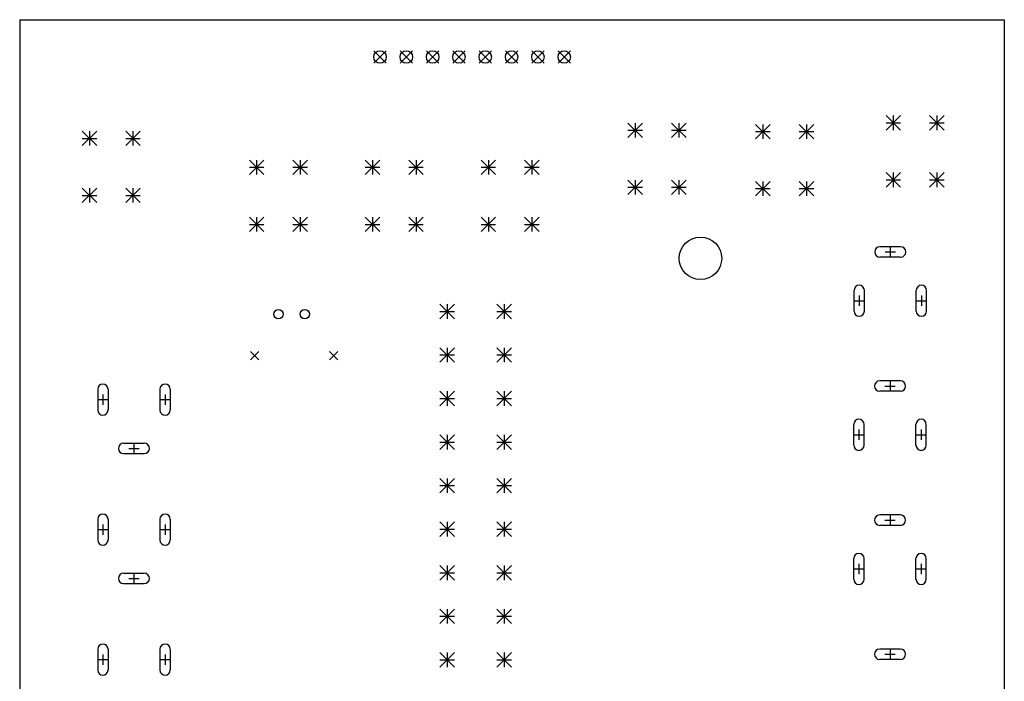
# Model space of a CAD drawing. Extents: x -1 to 95, y -131 to 0.
# Tile 4 of 4: x 0 to 95, y -64 to 0. Entities that reach past the tile are written whole.
import ezdxf

# ---------------------------------------------------------------- set-up
doc = ezdxf.new("R2010")
doc.units = 0
doc.layers.add('BLACK', color=7, linetype='CONTINUOUS')

msp = doc.modelspace()

# ---------------------------------------------------------------- linework, layer by layer
at = {"layer": 'BLACK', "linetype": 'CONTINUOUS'}
for p, q in [((0, 0), (95, 0)), ((0, 0), (0, -95)), ((95, 0), (95, -95)), ((34.16, -2.991), (35.36, -4.191)), ((35.36, -2.991), (34.16, -4.191)), ((36.7, -2.991), (37.9, -4.191)), ((37.9, -2.991), (36.7, -4.191)), ((39.24, -2.991), (40.44, -4.191)), ((40.44, -2.991), (39.24, -4.191)), ((41.78, -2.991), (42.98, -4.191)), ((42.98, -2.991), (41.78, -4.191)), ((44.32, -2.991), (45.52, -4.191)), ((45.52, -2.991), (44.32, -4.191)), ((46.86, -2.991), (48.06, -4.191)), ((48.06, -2.991), (46.86, -4.191)), ((49.4, -2.991), (50.6, -4.191)), ((50.6, -2.991), (49.4, -4.191)), ((51.94, -2.991), (53.14, -4.191)), ((53.14, -2.991), (51.94, -4.191)), ((83.59, -9.241), (84.99, -10.641)), ((84.99, -9.241), (83.59, -10.641)), ((84.29, -9.241), (84.29, -10.641)), ((87.79, -9.241), (89.19, -10.641)), ((89.19, -9.241), (87.79, -10.641)), ((88.49, -9.241), (88.49, -10.641)), ((58.689, -9.964), (60.089, -11.364)), ((60.089, -9.964), (58.689, -11.364)), ((59.389, -9.964), (59.389, -11.364)), ((62.889, -9.964), (64.289, -11.364)), ((64.289, -9.964), (62.889, -11.364)), ((63.589, -9.964), (63.589, -11.364)), ((71.008, -10.091), (72.408, -11.491)), ((72.408, -10.091), (71.008, -11.491)), ((71.708, -10.091), (71.708, -11.491)), ((75.208, -10.091), (76.608, -11.491)), ((76.608, -10.091), (75.208, -11.491)), ((75.908, -10.091), (75.908, -11.491)), ((83.59, -9.941), (84.99, -9.941)), ((87.79, -9.941), (89.19, -9.941)), ((6.027, -10.74), (7.427, -12.14)), ((7.427, -10.74), (6.027, -12.14)), ((6.727, -10.74), (6.727, -12.14)), ((10.227, -10.74), (11.627, -12.14)), ((11.627, -10.74), (10.227, -12.14)), ((10.927, -10.74), (10.927, -12.14)), ((58.689, -10.664), (60.089, -10.664)), ((62.889, -10.664), (64.289, -10.664)), ((71.008, -10.791), (72.408, -10.791)), ((75.208, -10.791), (76.608, -10.791)), ((6.027, -11.44), (7.427, -11.44)), ((10.227, -11.44), (11.627, -11.44)), ((22.16, -13.534), (23.56, -14.934)), ((23.56, -13.534), (22.16, -14.934)), ((22.16, -14.234), (23.56, -14.234)), ((22.86, -13.534), (22.86, -14.934)), ((26.36, -13.534), (27.76, -14.934)), ((27.76, -13.534), (26.36, -14.934)), ((26.36, -14.234), (27.76, -14.234)), ((27.06, -13.534), (27.06, -14.934)), ((33.34, -13.534), (34.74, -14.934)), ((34.74, -13.534), (33.34, -14.934)), ((33.34, -14.234), (34.74, -14.234)), ((34.04, -13.534), (34.04, -14.934)), ((37.54, -13.534), (38.94, -14.934)), ((38.94, -13.534), (37.54, -14.934)), ((37.54, -14.234), (38.94, -14.234)), ((38.24, -13.534), (38.24, -14.934)), ((44.52, -13.534), (45.92, -14.934)), ((45.92, -13.534), (44.52, -14.934)), ((44.52, -14.234), (45.92, -14.234)), ((45.22, -13.534), (45.22, -14.934)), ((48.72, -13.534), (50.12, -14.934)), ((50.12, -13.534), (48.72, -14.934)), ((48.72, -14.234), (50.12, -14.234)), ((49.42, -13.534), (49.42, -14.934)), ((83.59, -14.741), (84.99, -16.141)), ((84.99, -14.741), (83.59, -16.141)), ((84.29, -14.741), (84.29, -16.141)), ((87.79, -14.741), (89.19, -16.141)), ((89.19, -14.741), (87.79, -16.141)), ((88.49, -14.741), (88.49, -16.141)), ((58.689, -15.464), (60.089, -16.864)), ((60.089, -15.464), (58.689, -16.864)), ((59.389, -15.464), (59.389, -16.864)), ((62.889, -15.464), (64.289, -16.864)), ((64.289, -15.464), (62.889, -16.864)), ((63.589, -15.464), (63.589, -16.864)), ((71.008, -15.591), (72.408, -16.991)), ((72.408, -15.591), (71.008, -16.991)), ((71.708, -15.591), (71.708, -16.991)), ((75.208, -15.591), (76.608, -16.991)), ((76.608, -15.591), (75.208, -16.991)), ((75.908, -15.591), (75.908, -16.991)), ((83.59, -15.441), (84.99, -15.441)), ((87.79, -15.441), (89.19, -15.441)), ((6.027, -16.24), (7.427, -17.64)), ((7.427, -16.24), (6.027, -17.64)), ((6.027, -16.94), (7.427, -16.94)), ((6.727, -16.24), (6.727, -17.64)), ((10.227, -16.24), (11.627, -17.64)), ((11.627, -16.24), (10.227, -17.64)), ((10.227, -16.94), (11.627, -16.94)), ((10.927, -16.24), (10.927, -17.64)), ((58.689, -16.164), (60.089, -16.164)), ((62.889, -16.164), (64.289, -16.164)), ((71.008, -16.291), (72.408, -16.291)), ((75.208, -16.291), (76.608, -16.291)), ((22.16, -19.034), (23.56, -20.434)), ((23.56, -19.034), (22.16, -20.434)), ((22.16, -19.734), (23.56, -19.734)), ((22.86, -19.034), (22.86, -20.434)), ((26.36, -19.034), (27.76, -20.434)), ((27.76, -19.034), (26.36, -20.434)), ((26.36, -19.734), (27.76, -19.734)), ((27.06, -19.034), (27.06, -20.434)), ((33.34, -19.034), (34.74, -20.434)), ((34.74, -19.034), (33.34, -20.434)), ((33.34, -19.734), (34.74, -19.734)), ((34.04, -19.034), (34.04, -20.434)), ((37.54, -19.034), (38.94, -20.434)), ((38.94, -19.034), (37.54, -20.434)), ((37.54, -19.734), (38.94, -19.734)), ((38.24, -19.034), (38.24, -20.434)), ((44.52, -19.034), (45.92, -20.434)), ((45.92, -19.034), (44.52, -20.434)), ((44.52, -19.734), (45.92, -19.734)), ((45.22, -19.034), (45.22, -20.434)), ((48.72, -19.034), (50.12, -20.434)), ((50.12, -19.034), (48.72, -20.434)), ((48.72, -19.734), (50.12, -19.734)), ((49.42, -19.034), (49.42, -20.434)), ((85, -21.9), (83, -21.9)), ((83.5, -22.4), (84.5, -22.4)), ((84, -21.9), (84, -22.9)), ((85, -22.9), (83, -22.9)), ((80.5, -28.1), (80.5, -26.1)), ((81.5, -28.1), (81.5, -26.1)), ((86.5, -28.1), (86.5, -26.1)), ((87.5, -28.1), (87.5, -26.1)), ((40.537, -27.43), (41.937, -28.83)), ((41.937, -27.43), (40.537, -28.83)), ((41.237, -27.43), (41.237, -28.83)), ((46.037, -27.43), (47.437, -28.83)), ((47.437, -27.43), (46.037, -28.83)), ((46.737, -27.43), (46.737, -28.83)), ((80.5, -27.1), (81.5, -27.1)), ((81, -26.6), (81, -27.6)), ((86.5, -27.1), (87.5, -27.1)), ((87, -26.6), (87, -27.6)), ((40.537, -28.13), (41.937, -28.13)), ((46.037, -28.13), (47.437, -28.13)), ((22.281, -31.994), (23.081, -32.794)), ((23.081, -31.994), (22.281, -32.794)), ((29.901, -31.994), (30.701, -32.794)), ((30.701, -31.994), (29.901, -32.794)), ((40.537, -31.63), (41.937, -33.03)), ((41.937, -31.63), (40.537, -33.03)), ((41.237, -31.63), (41.237, -33.03)), ((46.037, -31.63), (47.437, -33.03)), ((47.437, -31.63), (46.037, -33.03)), ((46.737, -31.63), (46.737, -33.03)), ((40.537, -32.33), (41.937, -32.33)), ((46.037, -32.33), (47.437, -32.33)), ((84.9752, -34.8288), (82.9752, -34.8288)), ((83.9752, -34.8288), (83.9752, -35.8288)), ((7.5236, -35.6358), (7.5236, -37.6358)), ((8.5236, -35.6358), (8.5236, -37.6358)), ((13.5236, -35.6358), (13.5236, -37.6358)), ((14.5236, -35.6358), (14.5236, -37.6358)), ((40.537, -35.83), (41.937, -37.23)), ((41.937, -35.83), (40.537, -37.23)), ((41.237, -35.83), (41.237, -37.23)), ((46.037, -35.83), (47.437, -37.23)), ((47.437, -35.83), (46.037, -37.23)), ((46.737, -35.83), (46.737, -37.23)), ((84.9752, -35.8288), (82.9752, -35.8288)), ((83.4752, -35.3288), (84.4752, -35.3288)), ((7.5236, -36.6358), (8.5236, -36.6358)), ((8.0236, -36.1358), (8.0236, -37.1358)), ((13.5236, -36.6358), (14.5236, -36.6358)), ((14.0236, -36.1358), (14.0236, -37.1358)), ((40.537, -36.53), (41.937, -36.53)), ((46.037, -36.53), (47.437, -36.53)), ((80.4752, -41.0288), (80.4752, -39.0288)), ((80.9752, -39.5288), (80.9752, -40.5288)), ((81.4752, -41.0288), (81.4752, -39.0288)), ((86.4752, -41.0288), (86.4752, -39.0288)), ((86.9752, -39.5288), (86.9752, -40.5288)), ((87.4752, -41.0288), (87.4752, -39.0288)), ((10.0236, -40.8358), (12.0236, -40.8358)), ((11.0236, -40.8358), (11.0236, -41.8358)), ((40.537, -40.03), (41.937, -41.43)), ((41.937, -40.03), (40.537, -41.43)), ((40.537, -40.73), (41.937, -40.73)), ((41.237, -40.03), (41.237, -41.43)), ((46.037, -40.03), (47.437, -41.43)), ((47.437, -40.03), (46.037, -41.43)), ((46.037, -40.73), (47.437, -40.73)), ((46.737, -40.03), (46.737, -41.43)), ((80.4752, -40.0288), (81.4752, -40.0288)), ((86.4752, -40.0288), (87.4752, -40.0288)), ((10.5236, -41.3358), (11.5236, -41.3358)), ((10.0236, -41.8358), (12.0236, -41.8358)), ((40.537, -44.23), (41.937, -45.63)), ((41.937, -44.23), (40.537, -45.63)), ((41.237, -44.23), (41.237, -45.63)), ((46.037, -44.23), (47.437, -45.63)), ((47.437, -44.23), (46.037, -45.63)), ((46.737, -44.23), (46.737, -45.63)), ((40.537, -44.93), (41.937, -44.93)), ((46.037, -44.93), (47.437, -44.93)), ((7.5236, -48.1716), (7.5236, -50.1716)), ((8.5236, -48.1716), (8.5236, -50.1716)), ((13.5236, -48.1716), (13.5236, -50.1716)), ((14.5236, -48.1716), (14.5236, -50.1716)), ((40.537, -48.43), (41.937, -49.83)), ((41.937, -48.43), (40.537, -49.83)), ((41.237, -48.43), (41.237, -49.83)), ((46.037, -48.43), (47.437, -49.83)), ((47.437, -48.43), (46.037, -49.83)), ((46.737, -48.43), (46.737, -49.83)), ((84.9752, -47.7576), (82.9752, -47.7576)), ((83.4752, -48.2576), (84.4752, -48.2576)), ((83.9752, -47.7576), (83.9752, -48.7576)), ((7.5236, -49.1716), (8.5236, -49.1716)), ((8.0236, -48.6716), (8.0236, -49.6716)), ((13.5236, -49.1716), (14.5236, -49.1716)), ((14.0236, -48.6716), (14.0236, -49.6716)), ((40.537, -49.13), (41.937, -49.13)), ((46.037, -49.13), (47.437, -49.13)), ((84.9752, -48.7576), (82.9752, -48.7576)), ((80.4752, -53.9576), (80.4752, -51.9576)), ((81.4752, -53.9576), (81.4752, -51.9576)), ((86.4752, -53.9576), (86.4752, -51.9576)), ((87.4752, -53.9576), (87.4752, -51.9576)), ((40.537, -52.63), (41.937, -54.03)), ((41.937, -52.63), (40.537, -54.03)), ((41.237, -52.63), (41.237, -54.03)), ((46.037, -52.63), (47.437, -54.03)), ((47.437, -52.63), (46.037, -54.03)), ((46.737, -52.63), (46.737, -54.03)), ((80.4752, -52.9576), (81.4752, -52.9576)), ((80.9752, -52.4576), (80.9752, -53.4576)), ((86.4752, -52.9576), (87.4752, -52.9576)), ((86.9752, -52.4576), (86.9752, -53.4576)), ((10.0236, -53.3716), (12.0236, -53.3716)), ((10.5236, -53.8716), (11.5236, -53.8716)), ((11.0236, -53.3716), (11.0236, -54.3716)), ((40.537, -53.33), (41.937, -53.33)), ((46.037, -53.33), (47.437, -53.33)), ((10.0236, -54.3716), (12.0236, -54.3716)), ((40.537, -56.83), (41.937, -58.23)), ((41.937, -56.83), (40.537, -58.23)), ((41.237, -56.83), (41.237, -58.23)), ((46.037, -56.83), (47.437, -58.23)), ((47.437, -56.83), (46.037, -58.23)), ((46.737, -56.83), (46.737, -58.23)), ((40.537, -57.53), (41.937, -57.53)), ((46.037, -57.53), (47.437, -57.53)), ((7.5236, -60.7074), (7.5236, -62.7074)), ((8.5236, -60.7074), (8.5236, -62.7074)), ((13.5236, -60.7074), (13.5236, -62.7074)), ((14.5236, -60.7074), (14.5236, -62.7074)), ((84.9752, -60.6864), (82.9752, -60.6864)), ((83.9752, -60.6864), (83.9752, -61.6864)), ((7.5236, -61.7074), (8.5236, -61.7074)), ((8.0236, -61.2074), (8.0236, -62.2074)), ((13.5236, -61.7074), (14.5236, -61.7074)), ((14.0236, -61.2074), (14.0236, -62.2074)), ((40.537, -61.03), (41.937, -62.43)), ((41.937, -61.03), (40.537, -62.43)), ((40.537, -61.73), (41.937, -61.73)), ((41.237, -61.03), (41.237, -62.43)), ((46.037, -61.03), (47.437, -62.43)), ((47.437, -61.03), (46.037, -62.43)), ((46.037, -61.73), (47.437, -61.73)), ((46.737, -61.03), (46.737, -62.43)), ((84.9752, -61.6864), (82.9752, -61.6864)), ((83.4752, -61.1864), (84.4752, -61.1864))]:
    msp.add_line(p, q, dxfattribs=at)
at = {"layer": 'BLACK'}
for centre, radius in [((34.76, -3.591), 0.6), ((37.3, -3.591), 0.6), ((39.84, -3.591), 0.6), ((42.38, -3.591), 0.6), ((44.92, -3.591), 0.6), ((47.46, -3.591), 0.6), ((50, -3.591), 0.6), ((52.54, -3.591), 0.6), ((65.6844, -23.0124), 2.05), ((24.961, -28.394), 0.45), ((27.501, -28.394), 0.45)]:
    msp.add_circle(centre, radius, dxfattribs=at)
for centre, start, end in [((83, -22.4), 450, 630), ((85, -22.4), 270, 450), ((81, -26.1), 360, 540), ((87, -26.1), 360, 540), ((81, -28.1), 180, 360), ((87, -28.1), 180, 360), ((8.0236, -35.6358), 0, 180), ((14.0236, -35.6358), 0, 180), ((82.9752, -35.3288), 450, 630), ((84.9752, -35.3288), 270, 450), ((8.0236, -37.6358), 180, 360), ((14.0236, -37.6358), 180, 360), ((80.9752, -39.0288), 360, 540), ((86.9752, -39.0288), 360, 540), ((10.0236, -41.3358), 90, 270), ((12.0236, -41.3358), 270, 450), ((80.9752, -41.0288), 180, 360), ((86.9752, -41.0288), 180, 360), ((8.0236, -48.1716), 0, 180), ((14.0236, -48.1716), 0, 180), ((82.9752, -48.2576), 450, 630), ((84.9752, -48.2576), 270, 450), ((8.0236, -50.1716), 180, 360), ((14.0236, -50.1716), 180, 360), ((80.9752, -51.9576), 360, 540), ((86.9752, -51.9576), 360, 540), ((10.0236, -53.8716), 90, 270), ((12.0236, -53.8716), 270, 450), ((80.9752, -53.9576), 180, 360), ((86.9752, -53.9576), 180, 360), ((8.0236, -60.7074), 0, 180), ((14.0236, -60.7074), 0, 180), ((82.9752, -61.1864), 450, 630), ((84.9752, -61.1864), 270, 450), ((8.0236, -62.7074), 180, 360), ((14.0236, -62.7074), 180, 360)]:
    msp.add_arc(centre, 0.5, start, end, dxfattribs=at)

doc.saveas('drawing.dxf')
